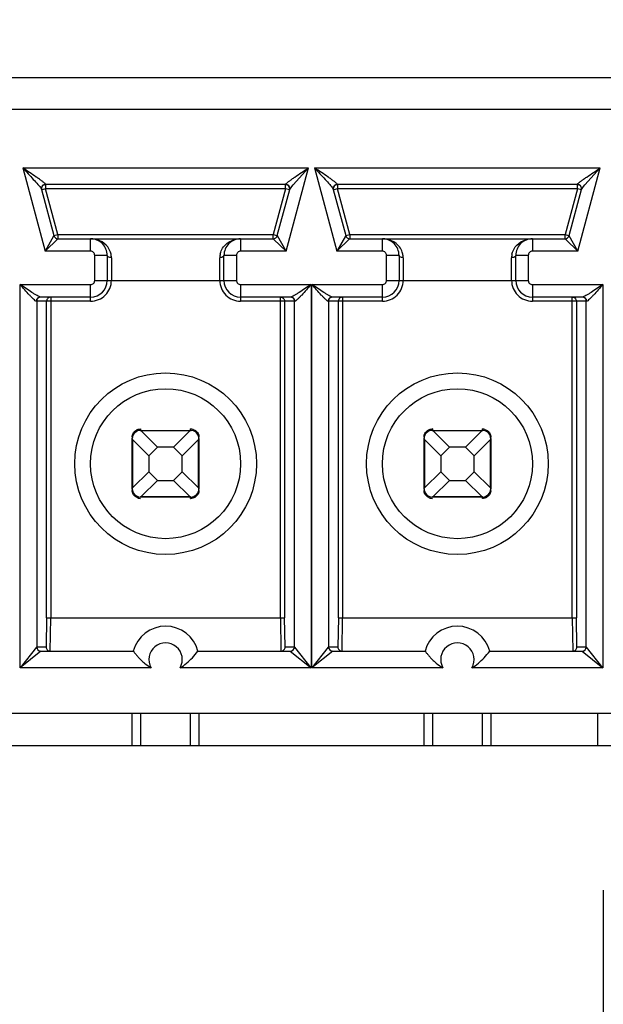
# Model space of a CAD drawing. Header units: inches. Extents: x 0 to 34, y 0 to 22.
# Tile 10 of 136: x 7.018 to 7.225, y 4.93 to 5.279. Entities that reach past the tile are written whole.
import ezdxf

# ---------------------------------------------------------------- set-up
doc = ezdxf.new("R2010")
doc.units = ezdxf.units.IN
doc.header["$LTSCALE"] = 1.87
doc.header["$MEASUREMENT"] = 0
doc.layers.get('0').update_dxf_attribs({"linetype": 'CONTINUOUS'})
doc.layers.add('DIMENSIONS', color=7, linetype='CONTINUOUS')
doc.styles.get("Standard").update_dxf_attribs({"font": 'txt', "width": 0.8})
doc.dimstyles.new('DIMSTYLE_3', dxfattribs={"dimtxt": 0.125, "dimasz": 0.18, "dimexe": 0.125, "dimexo": 0.0625, "dimgap": 0.03125, "dimtad": 0, "dimtih": 1, "dimtoh": 1, "dimdec": 3, "dimlfac": 1.3333333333, "dimzin": 4, "dimdsep": 46, "dimtxsty": 'STANDARD', "dimblk": '_FILLED', "dimblk1": '_FILLED', "dimblk2": '_FILLED', "dimcen": 0.09, "dimadec": 0, "dimazin": 0, "dimtp": 0.001, "dimtm": 0.001, "dimtfac": 1, "dimtdec": 3, "dimtofl": 0, "dimtmove": 0, "dimatfit": 3, "dimldrblk": '_FILLED', "dimfxl": 1, "dimtolj": 1, "dimtzin": 4, "dimarcsym": 0})

# ---------------------------------------------------------------- blocks, each defined once
blk = doc.blocks.new('*D14')
at = {"layer": 'DIMENSIONS', "color": 2, "linetype": 'CONTINUOUS'}
blk.add_line((7.8133599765, 6.2124718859), (5.1166724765, 6.2124718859), dxfattribs=at)
at = {"layer": 'DIMENSIONS', "color": 2, "linetype": 'CONTINUOUS', "insert": (5.0541724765, 6.2749718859), "char_height": 0.125, "width": 1.225, "attachment_point": 3, "line_spacing_factor": 0.9}
blk.add_mtext('2.228{\\Ftxt.shx;\\W1.000000;\\H0.125000; }[56.6]', dxfattribs=at)
blk = doc.blocks.new('_FILLED')
at = {"color": 0, "linetype": 'BYBLOCK'}
blk.add_solid([(0, 0), (-1, 0.1736111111), (-1, -0.1736111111)], dxfattribs=at)
blk = doc.blocks.new('*D15')
at = {"layer": 'DIMENSIONS', "color": 2, "linetype": 'CONTINUOUS'}
blk.add_line((7.2248614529, 4.9709718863), (7.2248614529, 3.5678345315), dxfattribs=at)
at = {"layer": 'DIMENSIONS', "color": 2, "linetype": 'CONTINUOUS', "insert": (7.1623614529, 3.5053345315), "char_height": 0.125, "width": 1.325, "attachment_point": 3, "rotation": 90, "line_spacing_factor": 0.9}
blk.add_mtext('1.894{\\Ftxt.shx;\\W1.000000;\\H0.125000; }[48.11]', dxfattribs=at)
blk = doc.blocks.new('*D18')
at = {"layer": 'DIMENSIONS', "color": 2, "linetype": 'CONTINUOUS'}
blk.add_line((12.3089224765, 5.0708968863), (12.3089224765, 3.5678345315), dxfattribs=at)
at = {"layer": 'DIMENSIONS', "color": 2, "linetype": 'CONTINUOUS', "insert": (12.2464224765, 3.5053345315), "char_height": 0.125, "width": 1.425, "attachment_point": 3, "rotation": 90, "line_spacing_factor": 0.9}
blk.add_mtext('8.673{\\Ftxt.shx;\\W1.000000;\\H0.125000; }[220.29]', dxfattribs=at)
blk = doc.blocks.new('*D19')
at = {"layer": 'DIMENSIONS', "color": 2, "linetype": 'CONTINUOUS'}
blk.add_line((12.8714224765, 5.0708968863), (12.8714224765, 3.5678345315), dxfattribs=at)
at = {"layer": 'DIMENSIONS', "color": 2, "linetype": 'CONTINUOUS', "insert": (12.8089224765, 3.5053345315), "char_height": 0.125, "width": 1.425, "attachment_point": 3, "rotation": 90, "line_spacing_factor": 0.9}
blk.add_mtext('9.423{\\Ftxt.shx;\\W1.000000;\\H0.125000; }[239.34]', dxfattribs=at)
blk = doc.blocks.new('*D20')
at = {"layer": 'DIMENSIONS', "color": 2, "linetype": 'CONTINUOUS'}
blk.add_line((13.4339224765, 5.0708968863), (13.4339224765, 3.5678345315), dxfattribs=at)
at = {"layer": 'DIMENSIONS', "color": 2, "linetype": 'CONTINUOUS', "insert": (13.3714224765, 3.5053345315), "char_height": 0.125, "width": 1.525, "attachment_point": 3, "rotation": 90, "line_spacing_factor": 0.9}
blk.add_mtext('10.173{\\Ftxt.shx;\\W1.000000;\\H0.125000; }[258.39]', dxfattribs=at)
blk = doc.blocks.new('*D21')
at = {"layer": 'DIMENSIONS', "color": 2, "linetype": 'CONTINUOUS'}
blk.add_line((13.9964224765, 5.0708968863), (13.9964224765, 3.5678345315), dxfattribs=at)
at = {"layer": 'DIMENSIONS', "color": 2, "linetype": 'CONTINUOUS', "insert": (13.9339224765, 3.5053345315), "char_height": 0.125, "width": 1.525, "attachment_point": 3, "rotation": 90, "line_spacing_factor": 0.9}
blk.add_mtext('10.923{\\Ftxt.shx;\\W1.000000;\\H0.125000; }[277.44]', dxfattribs=at)

msp = doc.modelspace()

# ---------------------------------------------------------------- linework, layer by layer
at = {"color": 7, "linetype": 'CONTINUOUS'}
for p, q in [((7.9743004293, 5.2587966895), (6.4754224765, 5.2587966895)), ((7.9630504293, 5.2475466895), (6.567878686, 5.2475466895)), ((7.0192595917, 5.2268775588), (7.0271715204, 5.1973498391)), ((7.0192595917, 5.2268775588), (7.1204243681, 5.2268775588)), ((7.1125120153, 5.1973498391), (7.1204243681, 5.2268775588)), ((7.1149951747, 5.2208936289), (7.1204241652, 5.226877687)), ((7.1226060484, 5.2268775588), (7.1305179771, 5.1973498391)), ((7.1226060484, 5.2268775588), (7.2237708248, 5.2268775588)), ((7.215858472, 5.1973498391), (7.2237708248, 5.2268775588)), ((7.2183416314, 5.2208936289), (7.2237706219, 5.226877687)), ((7.0273514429, 5.2209718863), (7.0273114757, 5.2210912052)), ((7.0273514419, 5.2209718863), (7.0273514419, 5.2194955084)), ((7.1123320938, 5.2209718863), (7.0273514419, 5.2209718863)), ((7.1123320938, 5.2194955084), (7.1123320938, 5.2207740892)), ((7.1123720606, 5.2210912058), (7.1123320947, 5.2209718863)), ((7.1130452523, 5.2209138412), (7.1123720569, 5.2210912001)), ((7.1137981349, 5.2192625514), (7.1145074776, 5.2203084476)), ((7.1145074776, 5.2203084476), (7.1149951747, 5.2208936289)), ((7.1306978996, 5.2209718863), (7.1306579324, 5.2210912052)), ((7.1306978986, 5.2209718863), (7.1306978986, 5.2194955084)), ((7.2156785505, 5.2209718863), (7.1306978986, 5.2209718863)), ((7.2156785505, 5.2194955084), (7.2156785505, 5.2207740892)), ((7.2157185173, 5.2210912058), (7.2156785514, 5.2209718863)), ((7.216391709, 5.2209138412), (7.2157185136, 5.2210912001)), ((7.2171445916, 5.2192625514), (7.2178539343, 5.2203084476)), ((7.2178539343, 5.2203084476), (7.2183416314, 5.2208936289)), ((7.0257777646, 5.2194907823), (7.025885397, 5.2192625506)), ((7.0258854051, 5.2192625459), (7.0302769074, 5.2028732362)), ((7.0273514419, 5.2194955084), (7.0261164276, 5.2191645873)), ((7.031702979, 5.2032553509), (7.0273514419, 5.2194955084)), ((7.1123320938, 5.2194955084), (7.0273514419, 5.2194955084)), ((7.1123320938, 5.2194955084), (7.1079805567, 5.2032553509)), ((7.1094066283, 5.2028732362), (7.1137981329, 5.2192625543)), ((7.1137581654, 5.2191133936), (7.1123320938, 5.2194955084)), ((7.1291242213, 5.2194907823), (7.1292318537, 5.2192625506)), ((7.1292318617, 5.2192625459), (7.1336233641, 5.2028732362)), ((7.1306978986, 5.2194955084), (7.1294628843, 5.2191645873)), ((7.1350494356, 5.2032553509), (7.1306978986, 5.2194955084)), ((7.2156785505, 5.2194955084), (7.1306978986, 5.2194955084)), ((7.2156785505, 5.2194955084), (7.2113270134, 5.2032553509)), ((7.212753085, 5.2028732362), (7.2171445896, 5.2192625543)), ((7.2171046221, 5.2191133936), (7.2156785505, 5.2194955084)), ((7.0302769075, 5.2028732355), (7.0301605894, 5.2026663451)), ((7.0302769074, 5.2028732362), (7.031702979, 5.2032553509)), ((7.031702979, 5.2032553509), (7.031702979, 5.2019767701)), ((7.031702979, 5.2032553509), (7.1079805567, 5.2032553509)), ((7.1079805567, 5.2017789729), (7.1079805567, 5.2032553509)), ((7.1079805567, 5.2032553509), (7.109215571, 5.2029244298)), ((7.1125120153, 5.1973498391), (7.1094463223, 5.2028026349)), ((7.1336233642, 5.2028732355), (7.1335070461, 5.2026663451)), ((7.1336233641, 5.2028732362), (7.1350494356, 5.2032553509)), ((7.1350494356, 5.2032553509), (7.1350494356, 5.2019767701)), ((7.1350494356, 5.2032553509), (7.2113270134, 5.2032553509)), ((7.2113270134, 5.2017789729), (7.2113270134, 5.2032553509)), ((7.2113270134, 5.2032553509), (7.2125620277, 5.2029244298)), ((7.215858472, 5.1973498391), (7.212792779, 5.2028026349)), ((7.0301605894, 5.2026663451), (7.0271715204, 5.1973498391)), ((7.0271715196, 5.1973498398), (7.0316433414, 5.2017206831)), ((7.031702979, 5.2017789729), (7.1079805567, 5.2017789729)), ((7.0432669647, 5.1973498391), (7.0432669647, 5.2017789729)), ((7.096416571, 5.2017789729), (7.096416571, 5.1973498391)), ((7.1079805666, 5.2017789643), (7.1082248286, 5.201540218)), ((7.1082248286, 5.201540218), (7.1125120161, 5.1973498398)), ((7.1305179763, 5.1973498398), (7.1349897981, 5.2017206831)), ((7.1335070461, 5.2026663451), (7.1305179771, 5.1973498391)), ((7.1350494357, 5.2017789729), (7.2113270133, 5.2017789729)), ((7.1466134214, 5.1973498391), (7.1466134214, 5.2017789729)), ((7.1997630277, 5.2017789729), (7.1997630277, 5.1973498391)), ((7.2113270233, 5.2017789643), (7.2115712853, 5.201540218)), ((7.2115712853, 5.201540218), (7.2158584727, 5.1973498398)), ((7.0432669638, 5.1973498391), (7.0271715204, 5.1973498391)), ((7.0491724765, 5.1958734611), (7.0447433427, 5.1958734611)), ((7.0447433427, 5.1870151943), (7.0447433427, 5.1958734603)), ((7.0491724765, 5.1958734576), (7.0491724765, 5.1870151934)), ((7.094940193, 5.1958734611), (7.0905110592, 5.1958734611)), ((7.0905110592, 5.1870151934), (7.0905110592, 5.1958734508)), ((7.094940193, 5.1958734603), (7.094940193, 5.1870151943)), ((7.1125120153, 5.1973498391), (7.0964165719, 5.1973498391)), ((7.1466134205, 5.1973498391), (7.1305179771, 5.1973498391)), ((7.1525189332, 5.1958734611), (7.1480897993, 5.1958734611)), ((7.1480897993, 5.1870151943), (7.1480897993, 5.1958734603)), ((7.1525189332, 5.1958734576), (7.1525189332, 5.1870151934)), ((7.1982866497, 5.1958734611), (7.1938575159, 5.1958734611)), ((7.1938575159, 5.1870151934), (7.1938575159, 5.1958734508)), ((7.1982866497, 5.1958734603), (7.1982866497, 5.1870151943)), ((7.215858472, 5.1973498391), (7.1997630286, 5.1973498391)), ((7.0506488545, 5.1950681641), (7.0506488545, 5.1870151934)), ((7.0890346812, 5.1870151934), (7.0890346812, 5.1950681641)), ((7.1539953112, 5.1950681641), (7.1539953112, 5.1870151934)), ((7.1923811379, 5.1870151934), (7.1923811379, 5.1950681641)), ((7.0182758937, 5.0497119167), (7.0182758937, 5.1855388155)), ((7.0182758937, 5.1855388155), (7.0432669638, 5.1855388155)), ((7.0432669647, 5.1796333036), (7.0432669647, 5.1855388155)), ((7.0447433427, 5.1870151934), (7.094940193, 5.1870151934)), ((7.096416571, 5.1855388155), (7.096416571, 5.1796333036)), ((7.0964165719, 5.1855388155), (7.1214075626, 5.1855388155)), ((7.1214075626, 5.1855388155), (7.1214075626, 5.0497118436)), ((7.1216223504, 5.0497119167), (7.1216223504, 5.1855388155)), ((7.1216223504, 5.1855388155), (7.1466134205, 5.1855388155)), ((7.1466134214, 5.1796333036), (7.1466134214, 5.1855388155)), ((7.1480897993, 5.1870151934), (7.1982866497, 5.1870151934)), ((7.1997630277, 5.1855388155), (7.1997630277, 5.1796333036)), ((7.1997630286, 5.1855388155), (7.2247540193, 5.1855388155)), ((7.2247540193, 5.1855388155), (7.2247540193, 5.0497118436)), ((7.0432669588, 5.1796333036), (7.024062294, 5.1796333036)), ((7.0241806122, 5.1796333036), (7.0241806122, 5.0570939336)), ((7.0432669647, 5.1811096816), (7.0255088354, 5.1811096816)), ((7.0277111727, 5.0674277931), (7.0277111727, 5.1796333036)), ((7.0291873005, 5.1811096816), (7.0291873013, 5.0674286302)), ((7.1141746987, 5.1811096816), (7.096416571, 5.1811096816)), ((7.1156212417, 5.1796333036), (7.0964165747, 5.1796333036)), ((7.1104962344, 5.0674286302), (7.1104962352, 5.1811096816)), ((7.1119165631, 5.1800320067), (7.1119723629, 5.1796333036)), ((7.1119723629, 5.1796333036), (7.1119723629, 5.0674277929)), ((7.1155029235, 5.0570939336), (7.1155029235, 5.1796333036)), ((7.1466134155, 5.1796333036), (7.1274087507, 5.1796333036)), ((7.1275270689, 5.1796333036), (7.1275270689, 5.0570939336)), ((7.1466134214, 5.1811096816), (7.1288552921, 5.1811096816)), ((7.1310576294, 5.0674277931), (7.1310576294, 5.1796333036)), ((7.1325337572, 5.1811096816), (7.132533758, 5.0674286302)), ((7.2175211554, 5.1811096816), (7.1997630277, 5.1811096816)), ((7.2189676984, 5.1796333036), (7.1997630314, 5.1796333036)), ((7.213842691, 5.0674286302), (7.2138426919, 5.1811096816)), ((7.2152630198, 5.1800320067), (7.2153188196, 5.1796333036)), ((7.2153188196, 5.1796333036), (7.2153188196, 5.0674277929)), ((7.2188493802, 5.0570939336), (7.2188493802, 5.1796333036)), ((7.0609836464, 5.1338580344), (7.0608596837, 5.1338549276)), ((7.0608652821, 5.1338617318), (7.0609866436, 5.1338535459)), ((7.0609835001, 5.1343620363), (7.0609835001, 5.1338655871)), ((7.0609835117, 5.1338655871), (7.078700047, 5.1338655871)), ((7.060983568, 5.1338605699), (7.060983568, 5.1338543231)), ((7.0609866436, 5.1338535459), (7.0611684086, 5.1337896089)), ((7.067012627, 5.1279600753), (7.0612361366, 5.1337365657)), ((7.0784473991, 5.1337365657), (7.0612361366, 5.1337365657)), ((7.0784473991, 5.1337365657), (7.0726709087, 5.1279600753)), ((7.0784473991, 5.1337365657), (7.0786964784, 5.1338534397)), ((7.0786964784, 5.1338534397), (7.0788264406, 5.1338602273)), ((7.0787000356, 5.1338655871), (7.0787000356, 5.1343620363)), ((7.0787001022, 5.1338605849), (7.0787001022, 5.1338543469)), ((7.0788271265, 5.1338593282), (7.0788523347, 5.1338608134)), ((7.0796124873, 5.1342223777), (7.0804356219, 5.1338170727)), ((7.1643301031, 5.1338580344), (7.1642061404, 5.1338549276)), ((7.1642117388, 5.1338617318), (7.1643331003, 5.1338535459)), ((7.1643299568, 5.1343620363), (7.1643299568, 5.1338655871)), ((7.1643299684, 5.1338655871), (7.1820465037, 5.1338655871)), ((7.1643300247, 5.1338605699), (7.1643300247, 5.1338543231)), ((7.1643331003, 5.1338535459), (7.1645148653, 5.1337896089)), ((7.1703590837, 5.1279600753), (7.1645825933, 5.1337365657)), ((7.1817938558, 5.1337365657), (7.1645825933, 5.1337365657)), ((7.1817938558, 5.1337365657), (7.1760173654, 5.1279600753)), ((7.1817938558, 5.1337365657), (7.1820429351, 5.1338534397)), ((7.1820429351, 5.1338534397), (7.1821728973, 5.1338602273)), ((7.1820464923, 5.1338655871), (7.1820464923, 5.1343620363)), ((7.1820465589, 5.1338605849), (7.1820465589, 5.1338543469)), ((7.1821735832, 5.1338593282), (7.1821987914, 5.1338608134)), ((7.182958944, 5.1342223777), (7.1837820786, 5.1338170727)), ((7.0580307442, 5.1131963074), (7.0580307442, 5.1309128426)), ((7.0580370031, 5.1310399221), (7.0580355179, 5.1310651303)), ((7.0580357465, 5.1309128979), (7.0580419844, 5.1309128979)), ((7.0580428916, 5.130909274), (7.058036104, 5.1310392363)), ((7.0581597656, 5.1306601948), (7.0580428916, 5.130909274)), ((7.0581597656, 5.1306601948), (7.0581597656, 5.1134489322)), ((7.0581597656, 5.1306601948), (7.063936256, 5.1248837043)), ((7.0757472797, 5.1248837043), (7.0815237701, 5.1306601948)), ((7.0815237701, 5.1134489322), (7.0815237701, 5.1306601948)), ((7.0816407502, 5.1309096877), (7.0815768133, 5.1307279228)), ((7.0816489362, 5.1310310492), (7.0816407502, 5.1309096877)), ((7.0816477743, 5.1309127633), (7.0816415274, 5.1309127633)), ((7.0816452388, 5.130912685), (7.0816421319, 5.1310366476)), ((7.0816527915, 5.1311784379), (7.0816527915, 5.1315085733)), ((7.0816527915, 5.1309128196), (7.0816527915, 5.1131962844)), ((7.1613772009, 5.1131963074), (7.1613772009, 5.1309128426)), ((7.1613834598, 5.1310399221), (7.1613819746, 5.1310651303)), ((7.1613822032, 5.1309128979), (7.1613884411, 5.1309128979)), ((7.1613893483, 5.130909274), (7.1613825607, 5.1310392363)), ((7.1615062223, 5.1306601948), (7.1613893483, 5.130909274)), ((7.1615062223, 5.1306601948), (7.1615062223, 5.1134489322)), ((7.1615062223, 5.1306601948), (7.1672827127, 5.1248837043)), ((7.1790937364, 5.1248837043), (7.1848702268, 5.1306601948)), ((7.1848702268, 5.1134489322), (7.1848702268, 5.1306601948)), ((7.1849872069, 5.1309096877), (7.18492327, 5.1307279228)), ((7.1849953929, 5.1310310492), (7.1849872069, 5.1309096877)), ((7.184994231, 5.1309127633), (7.1849879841, 5.1309127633)), ((7.1849916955, 5.130912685), (7.1849885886, 5.1310366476)), ((7.1849992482, 5.1311784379), (7.1849992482, 5.1315085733)), ((7.1849992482, 5.1309128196), (7.1849992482, 5.1131962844)), ((7.063936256, 5.1248837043), (7.067012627, 5.1279600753)), ((7.0726709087, 5.1279600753), (7.067012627, 5.1279600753)), ((7.0726709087, 5.1279600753), (7.0757472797, 5.1248837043)), ((7.1672827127, 5.1248837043), (7.1703590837, 5.1279600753)), ((7.1760173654, 5.1279600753), (7.1703590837, 5.1279600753)), ((7.1760173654, 5.1279600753), (7.1790937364, 5.1248837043)), ((7.063936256, 5.1248837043), (7.063936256, 5.1192254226)), ((7.0757472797, 5.1192254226), (7.0757472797, 5.1248837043)), ((7.1672827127, 5.1248837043), (7.1672827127, 5.1192254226)), ((7.1790937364, 5.1192254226), (7.1790937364, 5.1248837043)), ((7.063936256, 5.1192254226), (7.0581597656, 5.1134489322)), ((7.067012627, 5.1161490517), (7.063936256, 5.1192254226)), ((7.0757472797, 5.1192254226), (7.0726709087, 5.1161490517)), ((7.0815237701, 5.1134489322), (7.0757472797, 5.1192254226)), ((7.1672827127, 5.1192254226), (7.1615062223, 5.1134489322)), ((7.1703590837, 5.1161490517), (7.1672827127, 5.1192254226)), ((7.1790937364, 5.1192254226), (7.1760173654, 5.1161490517)), ((7.1848702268, 5.1134489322), (7.1790937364, 5.1192254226)), ((7.0612361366, 5.1103725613), (7.067012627, 5.1161490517)), ((7.067012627, 5.1161490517), (7.0726709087, 5.1161490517)), ((7.0726709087, 5.1161490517), (7.0784473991, 5.1103725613)), ((7.1645825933, 5.1103725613), (7.1703590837, 5.1161490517)), ((7.1703590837, 5.1161490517), (7.1760173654, 5.1161490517)), ((7.1760173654, 5.1161490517), (7.1817938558, 5.1103725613)), ((7.0580307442, 5.1129306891), (7.0580307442, 5.1126005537)), ((7.0580345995, 5.1130780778), (7.0580427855, 5.1131994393)), ((7.0580357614, 5.1131963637), (7.0580420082, 5.1131963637)), ((7.0580382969, 5.113196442), (7.0580414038, 5.1130724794)), ((7.0580427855, 5.1131994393), (7.0581067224, 5.1133812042)), ((7.0815237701, 5.1134489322), (7.0816406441, 5.113199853)), ((7.0816406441, 5.113199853), (7.0816474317, 5.1130698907)), ((7.0816477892, 5.1131962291), (7.0816415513, 5.1131962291)), ((7.0816465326, 5.1130692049), (7.0816480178, 5.1130439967)), ((7.1613772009, 5.1129306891), (7.1613772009, 5.1126005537)), ((7.1613810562, 5.1130780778), (7.1613892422, 5.1131994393)), ((7.1613822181, 5.1131963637), (7.1613884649, 5.1131963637)), ((7.1613847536, 5.113196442), (7.1613878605, 5.1130724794)), ((7.1613892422, 5.1131994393), (7.1614531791, 5.1133812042)), ((7.1848702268, 5.1134489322), (7.1849871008, 5.113199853)), ((7.1849871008, 5.113199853), (7.1849938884, 5.1130698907)), ((7.1849942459, 5.1131962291), (7.184988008, 5.1131962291)), ((7.1849929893, 5.1130692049), (7.1849944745, 5.1130439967)), ((7.0600710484, 5.1098867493), (7.0592479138, 5.1102920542)), ((7.0608564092, 5.1102497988), (7.060831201, 5.1102483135)), ((7.0609870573, 5.1102556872), (7.0608570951, 5.1102488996)), ((7.0609834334, 5.1102485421), (7.0609834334, 5.11025478)), ((7.078700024, 5.1102435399), (7.0609834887, 5.1102435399)), ((7.0612361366, 5.1103725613), (7.0609870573, 5.1102556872)), ((7.0612361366, 5.1103725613), (7.0784473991, 5.1103725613)), ((7.0786968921, 5.1102555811), (7.0785151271, 5.1103195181)), ((7.0788182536, 5.1102473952), (7.0786968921, 5.1102555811)), ((7.0786998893, 5.1102510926), (7.078823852, 5.1102541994)), ((7.0786999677, 5.110248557), (7.0786999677, 5.1102548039)), ((7.0787000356, 5.1097470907), (7.0787000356, 5.1102435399)), ((7.1634175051, 5.1098867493), (7.1625943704, 5.1102920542)), ((7.1642028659, 5.1102497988), (7.1641776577, 5.1102483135)), ((7.164333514, 5.1102556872), (7.1642035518, 5.1102488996)), ((7.1643298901, 5.1102485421), (7.1643298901, 5.11025478)), ((7.1820464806, 5.1102435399), (7.1643299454, 5.1102435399)), ((7.1645825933, 5.1103725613), (7.164333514, 5.1102556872)), ((7.1645825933, 5.1103725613), (7.1817938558, 5.1103725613)), ((7.1820433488, 5.1102555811), (7.1818615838, 5.1103195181)), ((7.1821647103, 5.1102473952), (7.1820433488, 5.1102555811)), ((7.182046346, 5.1102510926), (7.1821703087, 5.1102541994)), ((7.1820464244, 5.110248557), (7.1820464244, 5.1102548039)), ((7.1820464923, 5.1097470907), (7.1820464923, 5.1102435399)), ((7.0277111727, 5.0674277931), (7.0275211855, 5.0570939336)), ((7.0277111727, 5.0674285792), (7.1119723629, 5.0674285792)), ((7.0289973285, 5.0556175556), (7.0291873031, 5.0674286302)), ((7.1104962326, 5.0674286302), (7.1106862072, 5.0556175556)), ((7.1121623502, 5.0570939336), (7.1119723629, 5.0674277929)), ((7.1310576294, 5.0674277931), (7.1308676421, 5.0570939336)), ((7.1310576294, 5.0674285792), (7.2153188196, 5.0674285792)), ((7.1323437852, 5.0556175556), (7.1325337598, 5.0674286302)), ((7.2138426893, 5.0674286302), (7.2140326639, 5.0556175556)), ((7.2155088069, 5.0570939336), (7.2153188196, 5.0674277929)), ((7.02410627, 5.0569997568), (7.0182760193, 5.0497119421)), ((7.0241806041, 5.0570926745), (7.02410627, 5.0569997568)), ((7.0241806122, 5.0570939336), (7.0275211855, 5.0570939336)), ((7.1121623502, 5.0570939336), (7.1155029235, 5.0570939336)), ((7.1155794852, 5.0569969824), (7.1155029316, 5.0570926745)), ((7.1214076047, 5.0497118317), (7.1155794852, 5.0569969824)), ((7.1274527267, 5.0569997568), (7.121622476, 5.0497119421)), ((7.1275270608, 5.0570926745), (7.1274527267, 5.0569997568)), ((7.1275270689, 5.0570939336), (7.1308676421, 5.0570939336)), ((7.2155088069, 5.0570939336), (7.2188493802, 5.0570939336)), ((7.2189259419, 5.0569969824), (7.2188493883, 5.0570926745)), ((7.2247540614, 5.0497118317), (7.2189259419, 5.0569969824)), ((7.025668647, 5.0556175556), (7.0182756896, 5.0497120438)), ((7.0256592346, 5.0556175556), (7.0584057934, 5.0556175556)), ((7.0812777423, 5.0556175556), (7.1140243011, 5.0556175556)), ((7.1140148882, 5.0556175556), (7.1214076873, 5.0497120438)), ((7.1290151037, 5.0556175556), (7.1216221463, 5.0497120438)), ((7.1290056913, 5.0556175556), (7.1617522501, 5.0556175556)), ((7.184624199, 5.0556175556), (7.2173707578, 5.0556175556)), ((7.2173613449, 5.0556175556), (7.224754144, 5.0497120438)), ((7.0647274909, 5.0497119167), (7.0182758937, 5.0497119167)), ((7.1214075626, 5.0497118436), (7.0749560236, 5.0497118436)), ((7.1680739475, 5.0497119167), (7.1216223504, 5.0497119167)), ((7.2247540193, 5.0497118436), (7.1783024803, 5.0497118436)), ((7.9630504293, 5.0334718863), (6.4754224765, 5.0334718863)), ((7.0580307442, 5.0222218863), (7.0580307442, 5.0334718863)), ((7.0609834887, 5.0334718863), (7.0609834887, 5.0222218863)), ((7.078700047, 5.0222218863), (7.078700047, 5.0334718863)), ((7.0816527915, 5.0334718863), (7.0816527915, 5.0222218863)), ((7.1613772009, 5.0222218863), (7.1613772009, 5.0334718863)), ((7.1643299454, 5.0334718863), (7.1643299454, 5.0222218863)), ((7.1820465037, 5.0222218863), (7.1820465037, 5.0334718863)), ((7.1849992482, 5.0334718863), (7.1849992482, 5.0222218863)), ((7.2228181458, 5.0334718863), (7.2228181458, 5.0222218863)), ((6.4754224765, 5.0222218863), (7.9743004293, 5.0222218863))]:
    msp.add_line(p, q, dxfattribs=at)
for centre, radius in [((7.0698417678, 5.1220545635), 0.0321850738), ((7.1731882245, 5.1220545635), 0.0321850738), ((7.0698417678, 5.1220545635), 0.0265748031), ((7.1731882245, 5.1220545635), 0.0265748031)]:
    msp.add_circle(centre, radius, dxfattribs=at)
for centre, radius, start, end in [((7.0273514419, 5.2194955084), 0.001476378, 89.9999999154, 195), ((7.1123320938, 5.2194955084), 0.001476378, 344.9999999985, 90), ((7.1306978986, 5.2194955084), 0.001476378, 89.9999999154, 195), ((7.2156785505, 5.2194955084), 0.001476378, 344.9999999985, 90), ((7.031702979, 5.2032553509), 0.001476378, 195.0000002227, 270), ((7.1079805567, 5.2032553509), 0.001476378, 270, 344.999999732), ((7.1350494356, 5.2032553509), 0.001476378, 195.0000002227, 270), ((7.2113270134, 5.2032553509), 0.001476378, 270, 344.999999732), ((7.0432669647, 5.1958734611), 0.0059055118, 359.9999659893, 89.9999999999), ((7.096416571, 5.1958734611), 0.0059055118, 89.998497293, 179.9999999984), ((7.1466134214, 5.1958734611), 0.0059055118, 359.9999659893, 89.9999999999), ((7.1997630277, 5.1958734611), 0.0059055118, 89.998497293, 179.9999999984), ((7.0432669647, 5.1958734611), 0.0014763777, 359.9999660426, 90.0000339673), ((7.0445012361, 5.1950644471), 0.0061476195, 0.0346417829, 12.0297824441), ((7.0951826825, 5.1950644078), 0.0061480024, 167.9738963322, 179.9649938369), ((7.096416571, 5.1958734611), 0.0014763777, 89.9999660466, 180.0000339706), ((7.1466134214, 5.1958734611), 0.0014763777, 359.9999660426, 90.0000339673), ((7.1478476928, 5.1950644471), 0.0061476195, 0.0346417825, 12.0297824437), ((7.1985291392, 5.1950644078), 0.0061480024, 167.9738963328, 179.9649938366), ((7.1997630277, 5.1958734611), 0.0014763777, 89.9999660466, 180.0000339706), ((7.0432669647, 5.1870151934), 0.0073818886, 269.9999542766, 360), ((7.0432669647, 5.1870151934), 0.0014763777, 269.9999660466, 3.39706e-05), ((7.0432669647, 5.1870151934), 0.0059055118, 270.000000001, 359.9999999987), ((7.096416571, 5.1870151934), 0.007381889, 180, 270.0000286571), ((7.096416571, 5.1870151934), 0.0059055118, 180.0000000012, 269.9999999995), ((7.096416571, 5.1870151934), 0.0014763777, 179.9999660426, 270.0000339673), ((7.1466134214, 5.1870151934), 0.0073818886, 269.9999542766, 360), ((7.1466134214, 5.1870151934), 0.0014763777, 269.9999660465, 3.39706e-05), ((7.1466134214, 5.1870151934), 0.0059055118, 270.000000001, 359.9999999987), ((7.1997630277, 5.1870151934), 0.007381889, 180, 270.0000286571), ((7.1997630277, 5.1870151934), 0.0059055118, 180.0000000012, 269.9999999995), ((7.1997630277, 5.1870151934), 0.0014763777, 179.9999660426, 270.0000339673), ((7.0256564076, 5.179633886), 0.0014757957, 89.9870702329, 180.0226083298), ((7.0291869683, 5.179633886), 0.0014757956, 89.9870695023, 180.0226090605), ((7.1140271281, 5.179633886), 0.0014757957, 359.9773916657, 90.0129297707), ((7.1290028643, 5.179633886), 0.0014757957, 89.987070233, 180.0226083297), ((7.132533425, 5.179633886), 0.0014757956, 89.9870695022, 180.0226090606), ((7.2173735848, 5.179633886), 0.0014757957, 359.9773916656, 90.0129297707), ((7.0609835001, 5.1309128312), 0.0029527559, 90, 177.9263080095), ((7.0609835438, 5.1313461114), 0.0030159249, 90.0008293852, 91.4167394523), ((7.0786975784, 5.1312954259), 0.0030666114, 72.6417578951, 89.9540905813), ((7.0787000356, 5.1309128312), 0.0029527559, 0, 87.9263080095), ((7.1643299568, 5.1309128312), 0.0029527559, 90, 177.9263080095), ((7.1643300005, 5.1313461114), 0.0030159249, 90.0008293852, 91.4167394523), ((7.1820440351, 5.1312954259), 0.0030666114, 72.6417578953, 89.9540905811), ((7.1820464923, 5.1309128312), 0.0029527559, 0, 87.9263080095), ((7.0609835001, 5.1131962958), 0.0029527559, 180, 267.9263080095), ((7.0787000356, 5.1131962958), 0.0029527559, 270, 357.9263080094), ((7.1643299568, 5.1131962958), 0.0029527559, 180, 267.9263080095), ((7.1820464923, 5.1131962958), 0.0029527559, 270, 357.9263080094), ((7.0609859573, 5.1128137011), 0.0030666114, 252.6417578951, 269.9540905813), ((7.0786999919, 5.1127630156), 0.0030159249, 270.0008293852, 271.4167394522), ((7.164332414, 5.1128137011), 0.0030666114, 252.6417578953, 269.9540905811), ((7.1820464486, 5.1127630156), 0.0030159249, 270.0008293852, 271.4167394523), ((7.0698417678, 5.0526647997), 0.0118110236, 14.4775121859, 165.5224878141), ((7.1731882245, 5.0526647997), 0.0118110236, 14.4775121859, 165.5224878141), ((7.025657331, 5.0570932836), 0.0014767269, 180.0715289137, 269.9964389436), ((7.0289969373, 5.0570932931), 0.0014757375, 179.975131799, 270.0151896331), ((7.0698417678, 5.0526647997), 0.0059053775, 329.9979909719, 210.0012922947), ((7.1106865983, 5.0570932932), 0.0014757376, 269.9848155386, 0.024863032), ((7.1140262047, 5.0570932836), 0.0014767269, 270.0035613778, 359.9284706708), ((7.1290037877, 5.0570932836), 0.0014767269, 180.0715289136, 269.9964389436), ((7.132343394, 5.0570932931), 0.0014757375, 179.9751317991, 270.015189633), ((7.1731882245, 5.0526647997), 0.0059053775, 329.9979909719, 210.0012922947), ((7.214033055, 5.0570932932), 0.0014757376, 269.9848155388, 0.0248630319), ((7.2173726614, 5.0570932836), 0.0014767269, 270.0035613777, 359.9284706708)]:
    msp.add_arc(centre, radius, start, end, dxfattribs=at)
for points, knots in [([(7.0273114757, 5.2210912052), (7.0272487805, 5.2212784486), (7.0267852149, 5.2216262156), (7.0260786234, 5.2222166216), (7.025092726, 5.2229117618), (7.0236209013, 5.2239426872), (7.0216602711, 5.2252678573), (7.0200680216, 5.2263358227), (7.0192596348, 5.2268773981)], [0, 0, 0, 0, 0.0596382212, 0.1621485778, 0.2859691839, 0.420752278, 0.7061191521, 1, 1, 1, 1]), ([(7.0192596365, 5.2268773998), (7.0198893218, 5.2261962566), (7.0211305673, 5.2248510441), (7.0229372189, 5.222890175), (7.0244863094, 5.221120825), (7.0254601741, 5.2200246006), (7.0257777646, 5.2194907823)], [0, 0, 0, 0, 0.2823538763, 0.5572987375, 0.8109293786, 1, 1, 1, 1]), ([(7.1123720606, 5.2210912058), (7.1124347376, 5.2212784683), (7.1128983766, 5.2216262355), (7.1136049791, 5.2222166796), (7.1145909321, 5.2229118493), (7.1160628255, 5.2239428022), (7.1180234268, 5.225268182), (7.1196159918, 5.2263358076), (7.1204244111, 5.2268773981)], [0, 0, 0, 0, 0.0596393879, 0.1621508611, 0.2859718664, 0.4207549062, 0.7061209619, 1, 1, 1, 1]), ([(7.1306579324, 5.2210912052), (7.1305952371, 5.2212784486), (7.1301316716, 5.2216262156), (7.1294250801, 5.2222166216), (7.1284391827, 5.2229117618), (7.126967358, 5.2239426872), (7.1250067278, 5.2252678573), (7.1234144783, 5.2263358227), (7.1226060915, 5.2268773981)], [0, 0, 0, 0, 0.0596382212, 0.1621485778, 0.2859691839, 0.420752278, 0.7061191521, 1, 1, 1, 1]), ([(7.1226060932, 5.2268773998), (7.1232357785, 5.2261962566), (7.124477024, 5.2248510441), (7.1262836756, 5.222890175), (7.1278327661, 5.221120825), (7.1288066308, 5.2200246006), (7.1291242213, 5.2194907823)], [0, 0, 0, 0, 0.2823538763, 0.5572987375, 0.8109293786, 1, 1, 1, 1]), ([(7.2157185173, 5.2210912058), (7.2157811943, 5.2212784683), (7.2162448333, 5.2216262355), (7.2169514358, 5.2222166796), (7.2179373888, 5.2229118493), (7.2194092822, 5.2239428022), (7.2213698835, 5.225268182), (7.2229624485, 5.2263358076), (7.2237708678, 5.2268773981)], [0, 0, 0, 0, 0.0596393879, 0.1621508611, 0.2859718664, 0.4207549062, 0.7061209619, 1, 1, 1, 1]), ([(7.0273114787, 5.2210911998), (7.0268777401, 5.2210865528), (7.025971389, 5.2206629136), (7.0257749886, 5.2196745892), (7.0258854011, 5.2192625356)], [0, 0, 0, 0, 0.5041689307, 1, 1, 1, 1]), ([(7.1137981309, 5.2192625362), (7.1138786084, 5.2195628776), (7.1138232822, 5.2202578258), (7.1133391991, 5.2207634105), (7.1130452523, 5.2209138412)], [0, 0, 0, 0, 0.4849747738, 1, 1, 1, 1]), ([(7.1306579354, 5.2210911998), (7.1302241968, 5.2210865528), (7.1293178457, 5.2206629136), (7.1291214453, 5.2196745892), (7.1292318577, 5.2192625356)], [0, 0, 0, 0, 0.5041689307, 1, 1, 1, 1]), ([(7.2171445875, 5.2192625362), (7.2172250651, 5.2195628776), (7.2171697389, 5.2202578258), (7.2166856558, 5.2207634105), (7.216391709, 5.2209138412)], [0, 0, 0, 0, 0.4849747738, 1, 1, 1, 1]), ([(7.0493585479, 5.198858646), (7.048641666, 5.1998109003), (7.046725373, 5.2012986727), (7.0443873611, 5.2017789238), (7.0432669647, 5.2017789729)], [0, 0, 0, 0, 0.5154688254, 1, 1, 1, 1]), ([(7.0903246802, 5.1988582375), (7.091041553, 5.1998106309), (7.0929580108, 5.2012987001), (7.095296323, 5.2017789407), (7.0964168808, 5.2017789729)], [0, 0, 0, 0, 0.5154550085, 1, 1, 1, 1]), ([(7.1527050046, 5.198858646), (7.1519881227, 5.1998109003), (7.1500718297, 5.2012986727), (7.1477338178, 5.2017789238), (7.1466134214, 5.2017789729)], [0, 0, 0, 0, 0.5154688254, 1, 1, 1, 1]), ([(7.1936711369, 5.1988582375), (7.1943880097, 5.1998106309), (7.1963044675, 5.2012987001), (7.1986427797, 5.2017789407), (7.1997633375, 5.2017789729)], [0, 0, 0, 0, 0.5154550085, 1, 1, 1, 1]), ([(7.0506488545, 5.1950681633), (7.0504655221, 5.195068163), (7.0499232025, 5.1951133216), (7.049172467, 5.1954763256), (7.0491724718, 5.1958734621)], [0, 0, 0, 0, 0.3158349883, 1, 1, 1, 1]), ([(7.0505138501, 5.1963457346), (7.0504628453, 5.1965851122), (7.0502162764, 5.1974792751), (7.049768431, 5.198314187), (7.0493585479, 5.198858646)], [0, 0, 0, 0, 0.2642389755, 1, 1, 1, 1]), ([(7.0905110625, 5.1958734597), (7.0905110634, 5.1957674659), (7.0902437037, 5.1951902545), (7.0895203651, 5.1950681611), (7.0890346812, 5.1950681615)], [0, 0, 0, 0, 0.1791410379, 1, 1, 1, 1]), ([(7.0891696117, 5.196345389), (7.0892205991, 5.1965847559), (7.0894670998, 5.1974788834), (7.0899148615, 5.1983137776), (7.0903246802, 5.1988582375)], [0, 0, 0, 0, 0.264238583, 1, 1, 1, 1]), ([(7.1539953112, 5.1950681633), (7.1538119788, 5.195068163), (7.1532696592, 5.1951133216), (7.1525189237, 5.1954763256), (7.1525189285, 5.1958734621)], [0, 0, 0, 0, 0.3158349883, 1, 1, 1, 1]), ([(7.1538603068, 5.1963457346), (7.153809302, 5.1965851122), (7.153562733, 5.1974792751), (7.1531148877, 5.198314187), (7.1527050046, 5.198858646)], [0, 0, 0, 0, 0.2642389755, 1, 1, 1, 1]), ([(7.1938575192, 5.1958734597), (7.1938575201, 5.1957674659), (7.1935901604, 5.1951902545), (7.1928668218, 5.1950681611), (7.1923811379, 5.1950681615)], [0, 0, 0, 0, 0.1791410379, 1, 1, 1, 1]), ([(7.1925160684, 5.196345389), (7.1925670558, 5.1965847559), (7.1928135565, 5.1974788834), (7.1932613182, 5.1983137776), (7.1936711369, 5.1988582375)], [0, 0, 0, 0, 0.264238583, 1, 1, 1, 1]), ([(7.024062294, 5.1796333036), (7.0239186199, 5.1796332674), (7.0235743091, 5.1799099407), (7.0230409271, 5.1803677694), (7.0223618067, 5.1810599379), (7.0213224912, 5.1821550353), (7.0199524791, 5.1836654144), (7.0188432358, 5.184904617), (7.0182758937, 5.1855390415)], [0, 0, 0, 0, 0.0519471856, 0.144705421, 0.2637252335, 0.3983899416, 0.6922738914, 1, 1, 1, 1]), ([(7.0255088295, 5.1811096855), (7.0253458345, 5.181109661), (7.0249379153, 5.1812937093), (7.0242690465, 5.1816411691), (7.0234267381, 5.1821513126), (7.0221285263, 5.1829729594), (7.0203995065, 5.1841132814), (7.0189958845, 5.1850559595), (7.0182760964, 5.1855388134)], [0, 0, 0, 0, 0.0575095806, 0.1514701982, 0.2696264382, 0.4033267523, 0.6941869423, 1, 1, 1, 1]), ([(7.1214074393, 5.1855388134), (7.1206876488, 5.1850559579), (7.1192840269, 5.1841132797), (7.1175550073, 5.182972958), (7.1162567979, 5.1821513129), (7.1154144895, 5.1816411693), (7.1147456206, 5.1812937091), (7.1143377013, 5.181109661), (7.1141747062, 5.1811096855)], [0, 0, 0, 0, 0.3058140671, 0.596673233, 0.7303734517, 0.8485297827, 0.9424904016, 1, 1, 1, 1]), ([(7.1214075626, 5.1855389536), (7.1208402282, 5.1849045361), (7.1197309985, 5.1836653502), (7.1183610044, 5.1821549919), (7.1173217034, 5.1810599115), (7.1166425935, 5.1803677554), (7.1161092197, 5.1799099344), (7.1157649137, 5.1796332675), (7.1156212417, 5.1796333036)], [0, 0, 0, 0, 0.3077267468, 0.6016108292, 0.7362753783, 0.8552949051, 0.948052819, 1, 1, 1, 1]), ([(7.1274087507, 5.1796333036), (7.1272650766, 5.1796332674), (7.1269207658, 5.1799099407), (7.1263873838, 5.1803677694), (7.1257082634, 5.1810599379), (7.1246689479, 5.1821550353), (7.1232989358, 5.1836654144), (7.1221896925, 5.184904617), (7.1216223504, 5.1855390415)], [0, 0, 0, 0, 0.0519471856, 0.144705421, 0.2637252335, 0.3983899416, 0.6922738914, 1, 1, 1, 1]), ([(7.1288552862, 5.1811096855), (7.1286922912, 5.181109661), (7.128284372, 5.1812937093), (7.1276155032, 5.1816411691), (7.1267731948, 5.1821513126), (7.125474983, 5.1829729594), (7.1237459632, 5.1841132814), (7.1223423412, 5.1850559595), (7.1216225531, 5.1855388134)], [0, 0, 0, 0, 0.0575095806, 0.1514701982, 0.2696264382, 0.4033267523, 0.6941869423, 1, 1, 1, 1]), ([(7.224753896, 5.1855388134), (7.2240341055, 5.1850559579), (7.2226304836, 5.1841132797), (7.220901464, 5.182972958), (7.2196032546, 5.1821513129), (7.2187609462, 5.1816411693), (7.2180920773, 5.1812937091), (7.217684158, 5.181109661), (7.2175211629, 5.1811096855)], [0, 0, 0, 0, 0.3058140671, 0.596673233, 0.7303734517, 0.8485297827, 0.9424904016, 1, 1, 1, 1]), ([(7.2247540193, 5.1855389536), (7.2241866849, 5.1849045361), (7.2230774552, 5.1836653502), (7.2217074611, 5.1821549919), (7.2206681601, 5.1810599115), (7.2199890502, 5.1803677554), (7.2194556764, 5.1799099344), (7.2191113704, 5.1796332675), (7.2189676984, 5.1796333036)], [0, 0, 0, 0, 0.3077267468, 0.6016108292, 0.7362753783, 0.8552949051, 0.948052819, 1, 1, 1, 1]), ([(7.025508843, 5.1811096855), (7.0251386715, 5.1811096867), (7.0243636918, 5.1807873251), (7.0240622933, 5.1800088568), (7.0240622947, 5.1796333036)], [0, 0, 0, 0, 0.4963916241, 1, 1, 1, 1]), ([(7.1104962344, 5.1811096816), (7.110809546, 5.1811096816), (7.1114549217, 5.1808987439), (7.1118315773, 5.1803341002), (7.1119165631, 5.1800320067)], [0, 0, 0, 0, 0.499594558, 1, 1, 1, 1]), ([(7.1156212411, 5.1796333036), (7.1156212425, 5.1800088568), (7.115319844, 5.1807873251), (7.1145448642, 5.1811096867), (7.1141746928, 5.1811096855)], [0, 0, 0, 0, 0.5036083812, 1, 1, 1, 1]), ([(7.1288552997, 5.1811096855), (7.1284851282, 5.1811096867), (7.1277101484, 5.1807873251), (7.12740875, 5.1800088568), (7.1274087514, 5.1796333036)], [0, 0, 0, 0, 0.4963916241, 1, 1, 1, 1]), ([(7.2138426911, 5.1811096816), (7.2141560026, 5.1811096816), (7.2148013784, 5.1808987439), (7.215178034, 5.1803341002), (7.2152630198, 5.1800320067)], [0, 0, 0, 0, 0.499594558, 1, 1, 1, 1]), ([(7.2189676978, 5.1796333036), (7.2189676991, 5.1800088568), (7.2186663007, 5.1807873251), (7.2178913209, 5.1811096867), (7.2175211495, 5.1811096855)], [0, 0, 0, 0, 0.5036083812, 1, 1, 1, 1]), ([(7.0580307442, 5.1315085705), (7.0580307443, 5.1319535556), (7.0582556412, 5.132862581), (7.0588791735, 5.1335580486), (7.0592479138, 5.1338170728)], [0, 0, 0, 0, 0.4968513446, 1, 1, 1, 1]), ([(7.0592479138, 5.1338170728), (7.0596073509, 5.1340695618), (7.0601755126, 5.1343009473), (7.0607609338, 5.134357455), (7.0609089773, 5.1343611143)], [0, 0, 0, 0, 0.7478673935, 1, 1, 1, 1]), ([(7.0804356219, 5.1338170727), (7.0808043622, 5.1335580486), (7.0814278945, 5.1328625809), (7.0816527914, 5.1319535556), (7.0816527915, 5.1315085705)], [0, 0, 0, 0, 0.5031486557, 1, 1, 1, 1]), ([(7.1613772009, 5.1315085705), (7.161377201, 5.1319535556), (7.1616020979, 5.132862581), (7.1622256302, 5.1335580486), (7.1625943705, 5.1338170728)], [0, 0, 0, 0, 0.4968513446, 1, 1, 1, 1]), ([(7.1625943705, 5.1338170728), (7.1629538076, 5.1340695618), (7.1635219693, 5.1343009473), (7.1641073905, 5.134357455), (7.164255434, 5.1343611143)], [0, 0, 0, 0, 0.7478673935, 1, 1, 1, 1]), ([(7.1837820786, 5.1338170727), (7.1841508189, 5.1335580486), (7.1847743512, 5.1328625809), (7.1849992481, 5.1319535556), (7.1849992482, 5.1315085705)], [0, 0, 0, 0, 0.5031486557, 1, 1, 1, 1]), ([(7.0592479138, 5.1102920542), (7.0588791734, 5.1105510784), (7.0582556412, 5.1112465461), (7.0580307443, 5.1121555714), (7.0580307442, 5.1126005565)], [0, 0, 0, 0, 0.5031486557, 1, 1, 1, 1]), ([(7.0816527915, 5.1126005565), (7.0816527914, 5.1121555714), (7.0814278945, 5.111246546), (7.0808043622, 5.1105510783), (7.0804356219, 5.1102920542)], [0, 0, 0, 0, 0.4968513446, 1, 1, 1, 1]), ([(7.1625943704, 5.1102920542), (7.1622256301, 5.1105510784), (7.1616020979, 5.1112465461), (7.161377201, 5.1121555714), (7.1613772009, 5.1126005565)], [0, 0, 0, 0, 0.5031486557, 1, 1, 1, 1]), ([(7.1849992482, 5.1126005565), (7.1849992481, 5.1121555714), (7.1847743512, 5.111246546), (7.1841508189, 5.1105510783), (7.1837820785, 5.1102920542)], [0, 0, 0, 0, 0.4968513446, 1, 1, 1, 1]), ([(7.0804356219, 5.1102920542), (7.0800761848, 5.1100395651), (7.0795080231, 5.1098081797), (7.0789226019, 5.109751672), (7.0787745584, 5.1097480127)], [0, 0, 0, 0, 0.7478673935, 1, 1, 1, 1]), ([(7.1837820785, 5.1102920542), (7.1834226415, 5.1100395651), (7.1828544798, 5.1098081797), (7.1822690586, 5.109751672), (7.1821210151, 5.1097480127)], [0, 0, 0, 0, 0.7478673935, 1, 1, 1, 1]), ([(7.0584057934, 5.0556175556), (7.0584249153, 5.0556175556), (7.0584533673, 5.0555213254), (7.0585731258, 5.0554241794), (7.058731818, 5.0551927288), (7.059074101, 5.0547842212), (7.0596128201, 5.0541286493), (7.0603935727, 5.0532614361), (7.0613153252, 5.0523204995), (7.0627131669, 5.0510518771), (7.0638870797, 5.0501972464), (7.0647274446, 5.0497120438)], [0, 0, 0, 0, 0.0065940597, 0.026074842, 0.0576180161, 0.100015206, 0.2115405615, 0.3490609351, 0.5027436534, 0.66537127, 1, 1, 1, 1]), ([(7.0749560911, 5.0497120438), (7.0765861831, 5.0506532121), (7.0787970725, 5.0525923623), (7.0806612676, 5.0548292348), (7.0812777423, 5.0556175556)], [0, 0, 0, 0, 0.6503701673, 1, 1, 1, 1]), ([(7.1617522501, 5.0556175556), (7.161771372, 5.0556175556), (7.161799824, 5.0555213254), (7.1619195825, 5.0554241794), (7.1620782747, 5.0551927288), (7.1624205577, 5.0547842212), (7.1629592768, 5.0541286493), (7.1637400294, 5.0532614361), (7.1646617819, 5.0523204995), (7.1660596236, 5.0510518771), (7.1672335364, 5.0501972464), (7.1680739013, 5.0497120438)], [0, 0, 0, 0, 0.0065940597, 0.026074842, 0.0576180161, 0.100015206, 0.2115405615, 0.3490609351, 0.5027436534, 0.66537127, 1, 1, 1, 1]), ([(7.1783025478, 5.0497120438), (7.1799326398, 5.0506532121), (7.1821435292, 5.0525923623), (7.1840077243, 5.0548292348), (7.184624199, 5.0556175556)], [0, 0, 0, 0, 0.6503701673, 1, 1, 1, 1])]:
    msp.add_open_spline(points, degree=3, knots=knots, dxfattribs=at)
for points in [[(7.1094463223, 5.2028026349), (7.1094330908, 5.2028261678), (7.1094198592, 5.2028497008), (7.1094066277, 5.2028732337)], [(7.212792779, 5.2028026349), (7.2127795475, 5.2028261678), (7.2127663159, 5.2028497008), (7.2127530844, 5.2028732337)], [(7.0316433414, 5.2017206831), (7.0316632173, 5.2017401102), (7.0316830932, 5.2017595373), (7.0317029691, 5.2017789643)], [(7.1349897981, 5.2017206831), (7.135009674, 5.2017401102), (7.1350295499, 5.2017595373), (7.1350494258, 5.2017789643)], [(7.0611684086, 5.1337896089), (7.0611928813, 5.133774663), (7.0612158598, 5.1337568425), (7.0612361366, 5.1337365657)], [(7.1645148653, 5.1337896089), (7.164539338, 5.133774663), (7.1645623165, 5.1337568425), (7.1645825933, 5.1337365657)], [(7.0815768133, 5.1307279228), (7.0815618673, 5.13070345), (7.0815440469, 5.1306804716), (7.0815237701, 5.1306601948)], [(7.18492327, 5.1307279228), (7.184908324, 5.13070345), (7.1848905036, 5.1306804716), (7.1848702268, 5.1306601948)], [(7.0581067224, 5.1133812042), (7.0581216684, 5.1134056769), (7.0581394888, 5.1134286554), (7.0581597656, 5.1134489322)], [(7.1614531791, 5.1133812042), (7.1614681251, 5.1134056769), (7.1614859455, 5.1134286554), (7.1615062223, 5.1134489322)], [(7.0785151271, 5.1103195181), (7.0784906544, 5.110334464), (7.0784676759, 5.1103522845), (7.0784473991, 5.1103725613)], [(7.1818615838, 5.1103195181), (7.1818371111, 5.110334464), (7.1818141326, 5.1103522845), (7.1817938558, 5.1103725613)]]:
    msp.add_open_spline(points, degree=3, dxfattribs=at)

# ---------------------------------------------------------------- dimensions: what is measured, and where the dimension line sits
at = {"layer": 'DIMENSIONS', "color": 2, "linetype": 'CONTINUOUS'}
for feature_location, offset, dtype, origin, picture, middle in [((7.8133599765, 6.2124718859), (-2.6966875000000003, 0), 0, (7.8758599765, 4.5412468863), '*D14', (4.4416724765, 6.2124718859)), ((12.3089224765, 5.0708968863), (0, -1.5030623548), 1, (5.8041724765, 5.1333968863), '*D18', (12.3089224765, 2.7928345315)), ((12.8714224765, 5.0708968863), (0, -1.5030623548), 1, (5.8041724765, 5.1333968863), '*D19', (12.8714224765, 2.7928345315)), ((13.4339224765, 5.0708968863), (0, -1.5030623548), 1, (5.8041724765, 5.1333968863), '*D20', (13.4339224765, 2.7428345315)), ((13.9964224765, 5.0708968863), (0, -1.5030623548), 1, (5.8041724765, 5.1333968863), '*D21', (13.9964224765, 2.7428345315)), ((7.2248614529, 4.9709718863), (0, -1.4031373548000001), 1, (5.8041724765, 4.8234718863), '*D15', (7.2248614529, 2.8428345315))]:
    dim = msp.add_ordinate_dim(feature_location=feature_location, offset=offset, dtype=dtype, origin=origin, dimstyle='DIMSTYLE_3', dxfattribs=at)
    dim.commit()
    dim.dimension.update_dxf_attribs({"geometry": picture, "text_midpoint": middle})

doc.saveas('drawing.dxf')
